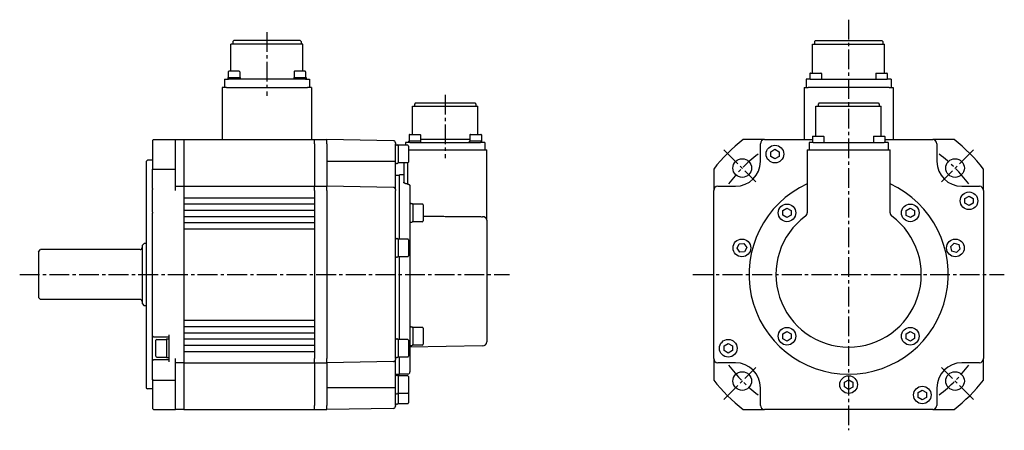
# Model space of a CAD drawing. Header units: millimetres. Extents: x 45132 to 45965, y 16857 to 17054.
# Tile 2 of 2: x 45490 to 45965, y 16857 to 17054. Entities that reach past the tile are written whole.
import ezdxf

# ---------------------------------------------------------------- set-up
doc = ezdxf.new("R2010")
doc.units = ezdxf.units.MM
doc.linetypes.add('CENTER2', pattern=[28.575, 19.05, -3.175, 3.175, -3.175])
doc.layers.add('Center', color=1, linetype='CENTER2')

msp = doc.modelspace()

# ---------------------------------------------------------------- linework, layer by layer
for p, q in [((45593.51, 17044.47), (45593.01, 17043.97)), ((45593.01, 17043.97), (45593.01, 17042.67)), ((45625.51, 17044.47), (45593.51, 17044.47)), ((45625.51, 17044.47), (45626.01, 17043.97)), ((45626.01, 17043.97), (45626.01, 17042.67)), ((45873.75, 17044.47), (45873.25, 17043.97)), ((45873.25, 17043.97), (45873.25, 17042.67)), ((45873.75, 17044.47), (45905.75, 17044.47)), ((45905.75, 17044.47), (45906.25, 17043.97)), ((45906.25, 17043.97), (45906.25, 17042.67)), ((45626.86, 17042.67), (45592.16, 17042.67)), ((45592.16, 17029.62), (45592.16, 17042.67)), ((45626.86, 17029.62), (45626.86, 17042.67)), ((45872.4, 17042.67), (45907.1, 17042.67)), ((45872.4, 17028.77), (45872.4, 17042.67)), ((45907.1, 17028.77), (45907.1, 17042.67)), ((45589.01, 17025.77), (45591.01, 17025.77)), ((45589.01, 17025.77), (45589.01, 17021.77)), ((45590.64, 17026.62), (45596.64, 17026.62)), ((45590.64, 17026.62), (45590.64, 17025.77)), ((45590.89, 17029.42), (45590.89, 17026.62)), ((45628.01, 17025.77), (45591.01, 17025.77)), ((45596.19, 17029.62), (45591.09, 17029.62)), ((45596.39, 17029.42), (45596.39, 17026.62)), ((45596.64, 17026.62), (45596.64, 17025.77)), ((45622.39, 17026.62), (45628.39, 17026.62)), ((45622.39, 17026.62), (45622.39, 17025.77)), ((45622.64, 17029.42), (45622.64, 17026.62)), ((45627.94, 17029.62), (45622.84, 17029.62)), ((45628.01, 17025.77), (45630.01, 17025.77)), ((45628.14, 17029.42), (45628.14, 17026.62)), ((45628.39, 17026.62), (45628.39, 17025.77)), ((45630.01, 17025.77), (45630.01, 17021.77)), ((45871.25, 17025.77), (45869.25, 17025.77)), ((45869.25, 17025.77), (45869.25, 17021.77)), ((45871.13, 17028.57), (45871.13, 17025.77)), ((45871.25, 17025.77), (45908.25, 17025.77)), ((45871.33, 17028.77), (45876.43, 17028.77)), ((45876.63, 17028.57), (45876.63, 17025.77)), ((45902.88, 17028.57), (45902.88, 17025.77)), ((45903.08, 17028.77), (45908.18, 17028.77)), ((45910.25, 17025.77), (45908.25, 17025.77)), ((45908.38, 17028.57), (45908.38, 17025.77)), ((45910.25, 17025.77), (45910.25, 17021.77)), ((45590.01, 17021.77), (45588.01, 17021.77)), ((45588.01, 17021.77), (45588.01, 16996.77)), ((45590.01, 17021.77), (45629.01, 17021.77)), ((45631.01, 17021.77), (45629.01, 17021.77)), ((45631.01, 17021.77), (45631.01, 16996.77)), ((45868.25, 17021.77), (45870.25, 17021.77)), ((45868.25, 17021.77), (45868.25, 16996.77)), ((45909.25, 17021.77), (45870.25, 17021.77)), ((45909.25, 17021.77), (45911.25, 17021.77)), ((45911.25, 17021.77), (45911.25, 16996.77)), ((45679.64, 17012.77), (45711.14, 17012.77)), ((45679.64, 16999.22), (45679.64, 17012.77)), ((45681.14, 17014.37), (45680.64, 17013.87)), ((45680.64, 17013.87), (45680.64, 17012.77)), ((45681.14, 17014.37), (45709.64, 17014.37)), ((45709.64, 17014.37), (45710.14, 17013.87)), ((45710.14, 17013.87), (45710.14, 17012.77)), ((45711.14, 16999.22), (45711.14, 17012.77)), ((45874, 17012.77), (45905.5, 17012.77)), ((45874, 16998.37), (45874, 17012.77)), ((45875.5, 17014.37), (45875, 17013.87)), ((45875, 17013.87), (45875, 17012.77)), ((45875.5, 17014.37), (45904, 17014.37)), ((45904, 17014.37), (45904.5, 17013.87)), ((45904.5, 17013.87), (45904.5, 17012.77)), ((45905.5, 16998.37), (45905.5, 17012.77)), ((45554.39, 16996.27), (45554.89, 16996.77)), ((45554.89, 16996.77), (45565.39, 16996.77)), ((45565.39, 16996.77), (45569.39, 16996.77)), ((45565.39, 16982.58), (45565.39, 16996.77)), ((45569.39, 16996.77), (45632.39, 16996.77)), ((45569.39, 16996.77), (45569.39, 16866.77)), ((45632.39, 16994.77), (45632.39, 16996.77)), ((45632.39, 16994.77), (45632.39, 16996.77)), ((45632.39, 16996.77), (45638.39, 16996.77)), ((45638.39, 16994.77), (45638.39, 16996.77)), ((45670.4, 16996.21), (45638.39, 16996.77)), ((45638.39, 16994.77), (45638.39, 16996.77)), ((45677.96, 16999.02), (45677.96, 16996.22)), ((45678.16, 16999.22), (45683.26, 16999.22)), ((45683.46, 16999.02), (45683.46, 16996.22)), ((45707.32, 16996.77), (45683.46, 16996.77)), ((45707.32, 16999.02), (45707.32, 16996.22)), ((45707.52, 16999.22), (45712.62, 16999.22)), ((45712.82, 16999.02), (45712.82, 16996.22)), ((45849.25, 16996.77), (45838.95, 16996.77)), ((45849.25, 16996.77), (45872.32, 16996.77)), ((45872.32, 16998.17), (45872.32, 16995.37)), ((45872.52, 16998.37), (45877.62, 16998.37)), ((45877.82, 16998.17), (45877.82, 16995.37)), ((45901.68, 16998.17), (45901.68, 16995.37)), ((45901.88, 16998.37), (45906.98, 16998.37)), ((45907.18, 16998.17), (45907.18, 16995.37)), ((45907.18, 16996.77), (45930.25, 16996.77)), ((45940.56, 16996.77), (45930.25, 16996.77)), ((45554.39, 16996.27), (45554.39, 16982.4)), ((45632.39, 16994.77), (45632.39, 16986.27)), ((45632.39, 16994.77), (45632.39, 16986.27)), ((45638.39, 16994.77), (45638.39, 16986.27)), ((45638.39, 16994.77), (45638.39, 16986.27)), ((45671.39, 16995.21), (45671.39, 16994.77)), ((45671.39, 16986.27), (45671.39, 16994.77)), ((45671.89, 16994.26), (45672.24, 16994.26)), ((45672.74, 16994.02), (45672.74, 16985.52)), ((45677.34, 16994.02), (45672.74, 16994.02)), ((45678.34, 16995.37), (45676.34, 16995.37)), ((45676.34, 16995.37), (45676.34, 16994.02)), ((45677.74, 16993.62), (45677.74, 16985.92)), ((45677.74, 16991.77), (45713.42, 16991.77)), ((45677.8, 16995.57), (45677.8, 16996.02)), ((45677.96, 16996.22), (45683.46, 16996.22)), ((45678.34, 16995.37), (45712.44, 16995.37)), ((45683.62, 16995.57), (45683.62, 16996.02)), ((45707.16, 16995.57), (45707.16, 16996.02)), ((45707.32, 16996.22), (45712.82, 16996.22)), ((45714.44, 16995.37), (45712.44, 16995.37)), ((45712.98, 16995.57), (45712.98, 16996.02)), ((45713.42, 16991.77), (45715.39, 16991.77)), ((45714.44, 16995.37), (45714.44, 16991.77)), ((45715.39, 16961.25), (45715.39, 16991.77)), ((45847.25, 16986.27), (45847.25, 16994.77)), ((45852.25, 16990.92), (45854.25, 16992.08)), ((45854.25, 16992.08), (45856.25, 16990.92)), ((45869.75, 16991.77), (45871.75, 16991.77)), ((45869.75, 16991.77), (45869.75, 16961.52)), ((45872.7, 16995.37), (45870.7, 16995.37)), ((45870.7, 16995.37), (45870.7, 16991.77)), ((45871.75, 16991.77), (45907.75, 16991.77)), ((45872.7, 16995.37), (45906.8, 16995.37)), ((45908.8, 16995.37), (45906.8, 16995.37)), ((45907.75, 16991.77), (45909.75, 16991.77)), ((45908.8, 16995.37), (45908.8, 16991.77)), ((45909.75, 16961.52), (45909.75, 16991.77)), ((45932.25, 16994.77), (45932.25, 16986.27)), ((45852.25, 16988.62), (45852.25, 16990.92)), ((45854.25, 16987.46), (45852.25, 16988.62)), ((45856.25, 16988.62), (45854.25, 16987.46)), ((45856.25, 16990.92), (45856.25, 16988.62)), ((45551.39, 16986.27), (45551.89, 16986.77)), ((45551.39, 16986.27), (45551.39, 16877.27)), ((45554.39, 16986.77), (45551.89, 16986.77)), ((45554.39, 16973.27), (45554.39, 16982.4)), ((45554.89, 16982.58), (45565.39, 16982.58)), ((45565.39, 16972.27), (45565.39, 16982.58)), ((45632.39, 16986.27), (45632.39, 16974.27)), ((45632.39, 16986.27), (45632.39, 16974.27)), ((45638.39, 16986.27), (45638.39, 16974.27)), ((45670.4, 16986.27), (45638.39, 16986.27)), ((45638.39, 16986.27), (45638.39, 16974.27)), ((45671.39, 16986.27), (45670.4, 16986.27)), ((45671.39, 16972.71), (45671.39, 16986.27)), ((45671.89, 16985.29), (45672.24, 16985.29)), ((45677.34, 16985.52), (45672.74, 16985.52)), ((45675.39, 16985.52), (45675.39, 16976.24)), ((45677.42, 16975.34), (45677.42, 16985.53)), ((45824.75, 16982.58), (45824.75, 16972.27)), ((45954.75, 16972.27), (45954.75, 16982.58)), ((45671.39, 16979.67), (45673.39, 16979.67)), ((45673.39, 16948.84), (45673.39, 16979.77)), ((45675.39, 16979.74), (45673.39, 16979.77)), ((45554.39, 16973.27), (45554.39, 16972.77)), ((45554.39, 16961.77), (45554.39, 16972.77)), ((45565.39, 16974.27), (45569.39, 16974.27)), ((45569.39, 16974.27), (45632.39, 16974.27)), ((45632.39, 16972.27), (45632.39, 16974.27)), ((45632.39, 16972.27), (45632.39, 16974.27)), ((45632.39, 16974.27), (45638.39, 16974.27)), ((45638.39, 16972.27), (45638.39, 16974.27)), ((45670.4, 16973.71), (45638.39, 16974.27)), ((45638.39, 16972.27), (45638.39, 16974.27)), ((45678.39, 16974.25), (45678.39, 16884.84)), ((45826.75, 16974.27), (45835.25, 16974.27)), ((45944.25, 16974.27), (45952.75, 16974.27)), ((45569.39, 16968.77), (45632.39, 16968.77)), ((45632.39, 16972.27), (45632.39, 16969.74)), ((45632.39, 16972.27), (45632.39, 16891.27)), ((45638.39, 16972.27), (45638.39, 16891.27)), ((45638.39, 16972.27), (45638.39, 16891.27)), ((45671.39, 16972.71), (45671.39, 16972.27)), ((45671.39, 16891.27), (45671.39, 16972.27)), ((45824.75, 16891.27), (45824.75, 16972.27)), ((45945.75, 16968.42), (45947.75, 16969.58)), ((45945.75, 16966.12), (45945.75, 16968.42)), ((45947.75, 16969.58), (45949.75, 16968.42)), ((45949.75, 16968.42), (45949.75, 16966.12)), ((45954.75, 16972.27), (45954.75, 16891.27)), ((45569.39, 16965.77), (45632.39, 16965.77)), ((45632.39, 16965.3), (45632.39, 16963.74)), ((45678.89, 16965.95), (45679.24, 16965.95)), ((45679.74, 16965.72), (45679.74, 16957.22)), ((45684.34, 16965.72), (45679.74, 16965.72)), ((45684.74, 16965.32), (45684.74, 16957.62)), ((45858.05, 16962.62), (45860.05, 16963.78)), ((45860.05, 16963.78), (45862.05, 16962.62)), ((45917.42, 16962.58), (45919.4, 16963.78)), ((45919.4, 16963.78), (45921.42, 16962.67)), ((45947.75, 16964.96), (45945.75, 16966.12)), ((45949.75, 16966.12), (45947.75, 16964.96)), ((45554.39, 16961.77), (45554.39, 16961.27)), ((45554.39, 16881.14), (45554.39, 16961.27)), ((45569.39, 16962.77), (45632.39, 16962.77)), ((45569.39, 16959.77), (45632.39, 16959.77)), ((45632.39, 16959.3), (45632.39, 16957.74)), ((45715.39, 16958.01), (45715.39, 16961.25)), ((45858.05, 16960.31), (45858.05, 16962.62)), ((45860.05, 16959.16), (45858.05, 16960.31)), ((45862.05, 16960.31), (45860.05, 16959.16)), ((45862.05, 16962.62), (45862.05, 16960.31)), ((45917.48, 16960.27), (45917.42, 16962.58)), ((45919.5, 16959.16), (45917.48, 16960.27)), ((45921.48, 16960.36), (45919.5, 16959.16)), ((45921.42, 16962.67), (45921.48, 16960.36)), ((45569.39, 16956.77), (45632.39, 16956.77)), ((45678.89, 16956.98), (45679.24, 16956.98)), ((45684.34, 16957.22), (45679.74, 16957.22)), ((45715.39, 16958.01), (45715.39, 16899.38)), ((45569.39, 16953.77), (45632.39, 16953.77)), ((45632.39, 16953.3), (45632.39, 16910.24)), ((45671.89, 16949.08), (45672.24, 16949.08)), ((45549.39, 16945.77), (45550.39, 16946.77)), ((45549.39, 16945.77), (45549.39, 16917.77)), ((45551.39, 16946.77), (45550.39, 16946.77)), ((45672.74, 16948.84), (45672.74, 16940.34)), ((45677.34, 16948.84), (45672.74, 16948.84)), ((45677.74, 16948.44), (45677.74, 16940.74)), ((45836.02, 16944.41), (45837.01, 16946.49)), ((45837.33, 16942.51), (45836.02, 16944.41)), ((45837.01, 16946.49), (45839.32, 16946.68)), ((45839.32, 16946.68), (45840.63, 16944.78)), ((45840.63, 16944.78), (45839.64, 16942.69)), ((45938.96, 16945.22), (45940.61, 16946.83)), ((45939.52, 16942.98), (45938.96, 16945.22)), ((45940.61, 16946.83), (45942.83, 16946.2)), ((45942.83, 16946.2), (45943.4, 16943.96)), ((45499.39, 16942.77), (45500.39, 16943.77)), ((45499.39, 16942.77), (45499.39, 16920.77)), ((45548.39, 16943.77), (45500.39, 16943.77)), ((45671.89, 16940.11), (45672.24, 16940.11)), ((45677.34, 16940.34), (45672.74, 16940.34)), ((45673.39, 16900.52), (45673.39, 16940.34)), ((45839.64, 16942.69), (45837.33, 16942.51)), ((45941.74, 16942.35), (45939.52, 16942.98)), ((45943.4, 16943.96), (45941.74, 16942.35)), ((45499.39, 16920.77), (45500.39, 16919.77)), ((45548.39, 16919.77), (45500.39, 16919.77)), ((45549.39, 16917.77), (45550.39, 16916.77)), ((45551.39, 16916.77), (45550.39, 16916.77)), ((45569.39, 16909.77), (45632.39, 16909.77)), ((45569.39, 16906.77), (45632.39, 16906.77)), ((45678.89, 16906.56), (45679.24, 16906.56)), ((45554.89, 16901.77), (45554.39, 16902.27)), ((45554.89, 16901.77), (45562.39, 16901.77)), ((45562.39, 16889.77), (45562.39, 16902.77)), ((45569.39, 16903.77), (45632.39, 16903.77)), ((45632.39, 16905.8), (45632.39, 16904.24)), ((45679.74, 16906.32), (45679.74, 16897.82)), ((45684.34, 16906.32), (45679.74, 16906.32)), ((45684.74, 16905.92), (45684.74, 16898.22)), ((45858.03, 16903.18), (45860, 16904.38)), ((45858.08, 16900.87), (45858.03, 16903.18)), ((45860, 16904.38), (45862.03, 16903.27)), ((45862.03, 16903.27), (45862.08, 16900.96)), ((45917.42, 16903.18), (45919.4, 16904.38)), ((45917.48, 16900.87), (45917.42, 16903.18)), ((45919.4, 16904.38), (45921.42, 16903.27)), ((45921.42, 16903.27), (45921.47, 16900.96)), ((45556.04, 16892.42), (45556.04, 16900.12)), ((45556.44, 16900.52), (45561.04, 16900.52)), ((45561.04, 16900.77), (45561.04, 16891.77)), ((45561.04, 16900.77), (45562.39, 16900.77)), ((45569.39, 16900.77), (45632.39, 16900.77)), ((45569.39, 16897.77), (45632.39, 16897.77)), ((45632.39, 16899.8), (45632.39, 16898.24)), ((45671.89, 16900.76), (45672.24, 16900.76)), ((45672.74, 16900.52), (45672.74, 16892.02)), ((45677.34, 16900.52), (45672.74, 16900.52)), ((45677.74, 16900.12), (45677.74, 16892.42)), ((45713.42, 16897.38), (45678.39, 16896.77)), ((45678.89, 16897.59), (45679.24, 16897.59)), ((45684.34, 16897.82), (45679.74, 16897.82)), ((45829.75, 16897.42), (45831.75, 16898.58)), ((45829.75, 16895.12), (45829.75, 16897.42)), ((45831.75, 16898.58), (45833.75, 16897.42)), ((45833.75, 16897.42), (45833.75, 16895.12)), ((45860.11, 16899.76), (45858.08, 16900.87)), ((45862.08, 16900.96), (45860.11, 16899.76)), ((45919.5, 16899.76), (45917.48, 16900.87)), ((45921.47, 16900.96), (45919.5, 16899.76)), ((45569.39, 16894.77), (45632.39, 16894.77)), ((45632.39, 16893.8), (45632.39, 16891.27)), ((45831.75, 16893.96), (45829.75, 16895.12)), ((45833.75, 16895.12), (45831.75, 16893.96)), ((45554.89, 16890.77), (45554.39, 16890.27)), ((45562.39, 16890.77), (45554.89, 16890.77)), ((45556.44, 16892.02), (45561.04, 16892.02)), ((45561.04, 16891.77), (45562.39, 16891.77)), ((45565.39, 16880.96), (45565.39, 16891.27)), ((45569.39, 16889.27), (45565.39, 16889.27)), ((45569.39, 16889.27), (45632.39, 16889.27)), ((45632.39, 16889.27), (45632.39, 16891.27)), ((45632.39, 16889.27), (45632.39, 16891.27)), ((45632.39, 16889.27), (45632.39, 16877.27)), ((45632.39, 16889.27), (45632.39, 16877.27)), ((45632.39, 16889.27), (45638.39, 16889.27)), ((45638.39, 16889.27), (45638.39, 16891.27)), ((45638.39, 16889.27), (45638.39, 16891.27)), ((45670.4, 16889.83), (45638.39, 16889.27)), ((45638.39, 16889.27), (45638.39, 16877.27)), ((45638.39, 16889.27), (45638.39, 16877.27)), ((45671.39, 16891.27), (45671.39, 16890.83)), ((45671.39, 16877.27), (45671.39, 16890.83)), ((45671.89, 16891.79), (45672.24, 16891.79)), ((45677.34, 16892.02), (45672.74, 16892.02)), ((45673.39, 16883.77), (45673.39, 16892.02)), ((45824.75, 16891.27), (45824.75, 16880.96)), ((45835.25, 16889.27), (45826.75, 16889.27)), ((45952.75, 16889.27), (45944.25, 16889.27)), ((45954.75, 16880.96), (45954.75, 16891.27)), ((45671.39, 16883.87), (45673.39, 16883.87)), ((45671.89, 16883.26), (45672.24, 16883.26)), ((45672.74, 16883.02), (45672.74, 16874.52)), ((45677.34, 16883.02), (45672.74, 16883.02)), ((45677.4, 16883.84), (45673.39, 16883.77)), ((45554.39, 16881.14), (45554.39, 16867.27)), ((45554.89, 16880.96), (45565.39, 16880.96)), ((45565.39, 16866.77), (45565.39, 16880.96)), ((45677.74, 16882.62), (45677.74, 16874.92)), ((45887.74, 16877.64), (45887.77, 16879.95)), ((45887.77, 16879.95), (45889.78, 16881.08)), ((45889.78, 16881.08), (45891.77, 16879.9)), ((45891.77, 16879.9), (45891.74, 16877.59)), ((45551.39, 16877.27), (45551.89, 16876.77)), ((45554.39, 16876.77), (45551.89, 16876.77)), ((45632.39, 16877.27), (45632.39, 16868.77)), ((45632.39, 16877.27), (45632.39, 16868.77)), ((45638.39, 16877.27), (45638.39, 16868.77)), ((45670.4, 16877.27), (45638.39, 16877.27)), ((45638.39, 16877.27), (45638.39, 16868.77)), ((45671.39, 16877.27), (45670.4, 16877.27)), ((45671.39, 16868.77), (45671.39, 16877.27)), ((45671.89, 16874.29), (45672.24, 16874.29)), ((45672.74, 16874.52), (45672.74, 16869.52)), ((45677.34, 16874.52), (45672.74, 16874.52)), ((45677.74, 16874.92), (45677.74, 16869.92)), ((45847.25, 16868.77), (45847.25, 16877.27)), ((45889.72, 16876.46), (45887.74, 16877.64)), ((45891.74, 16877.59), (45889.72, 16876.46)), ((45923.25, 16874.92), (45925.25, 16876.08)), ((45923.25, 16872.62), (45923.25, 16874.92)), ((45925.25, 16876.08), (45927.25, 16874.92)), ((45927.25, 16874.92), (45927.25, 16872.62)), ((45932.25, 16877.27), (45932.25, 16868.77)), ((45632.39, 16866.77), (45632.39, 16868.77)), ((45632.39, 16866.77), (45632.39, 16868.77)), ((45638.39, 16866.77), (45638.39, 16868.77)), ((45638.39, 16866.77), (45638.39, 16868.77)), ((45671.39, 16868.77), (45671.39, 16868.33)), ((45671.89, 16869.29), (45672.24, 16869.29)), ((45677.34, 16869.52), (45672.74, 16869.52)), ((45925.25, 16871.46), (45923.25, 16872.62)), ((45927.25, 16872.62), (45925.25, 16871.46)), ((45554.39, 16867.27), (45554.89, 16866.77)), ((45554.89, 16866.77), (45565.39, 16866.77)), ((45569.39, 16866.77), (45565.39, 16866.77)), ((45569.39, 16866.77), (45632.39, 16866.77)), ((45632.39, 16866.77), (45638.39, 16866.77)), ((45670.4, 16867.33), (45638.39, 16866.77)), ((45838.95, 16866.77), (45849.25, 16866.77)), ((45930.25, 16866.77), (45849.25, 16866.77)), ((45930.25, 16866.77), (45940.56, 16866.77))]:
    msp.add_line(p, q)
at = {"flags": 128}
for points in [[(45554.39, 16982.4), (45554.41, 16982.41), (45554.43, 16982.42), (45554.45, 16982.43), (45554.47, 16982.43), (45554.49, 16982.44), (45554.51, 16982.45), (45554.53, 16982.45), (45554.55, 16982.46), (45554.57, 16982.47), (45554.6, 16982.48), (45554.62, 16982.48), (45554.64, 16982.49), (45554.66, 16982.5), (45554.68, 16982.5), (45554.7, 16982.51), (45554.72, 16982.52), (45554.74, 16982.53), (45554.76, 16982.53), (45554.78, 16982.54), (45554.8, 16982.55), (45554.82, 16982.55), (45554.85, 16982.56), (45554.87, 16982.57), (45554.89, 16982.58)], [(45677.4, 16975.34), (45677.27, 16975.35), (45677.14, 16975.36), (45677, 16975.37), (45676.87, 16975.39), (45676.74, 16975.41), (45676.61, 16975.43), (45676.48, 16975.46), (45676.36, 16975.49), (45676.25, 16975.53), (45676.15, 16975.56), (45676.05, 16975.6), (45675.95, 16975.64), (45675.87, 16975.69), (45675.79, 16975.73), (45675.71, 16975.78), (45675.65, 16975.83), (45675.59, 16975.88), (45675.53, 16975.93), (45675.49, 16975.98), (45675.45, 16976.04), (45675.42, 16976.09), (45675.4, 16976.14), (45675.39, 16976.19), (45675.39, 16976.24)], [(45677.4, 16975.34), (45677.41, 16975.34), (45677.41, 16975.34), (45677.41, 16975.34), (45677.41, 16975.34), (45677.41, 16975.34), (45677.41, 16975.34), (45677.41, 16975.34), (45677.41, 16975.34), (45677.41, 16975.34), (45677.41, 16975.34), (45677.41, 16975.34), (45677.41, 16975.34), (45677.41, 16975.34), (45677.41, 16975.34), (45677.42, 16975.34), (45677.42, 16975.34), (45677.42, 16975.34), (45677.42, 16975.34), (45677.42, 16975.34), (45677.42, 16975.34), (45677.42, 16975.34), (45677.42, 16975.34), (45677.42, 16975.34), (45677.42, 16975.34)], [(45677.42, 16975.34), (45677.49, 16975.34), (45677.56, 16975.33), (45677.62, 16975.31), (45677.69, 16975.29), (45677.75, 16975.27), (45677.81, 16975.24), (45677.87, 16975.21), (45677.92, 16975.17), (45677.98, 16975.13), (45678.03, 16975.09), (45678.08, 16975.04), (45678.12, 16975), (45678.16, 16974.94), (45678.2, 16974.89), (45678.24, 16974.83), (45678.27, 16974.77), (45678.3, 16974.71), (45678.32, 16974.65), (45678.34, 16974.58), (45678.36, 16974.52), (45678.37, 16974.45), (45678.38, 16974.38), (45678.38, 16974.31), (45678.39, 16974.25)], [(45684.74, 16959.89), (45685.24, 16959.89), (45685.74, 16959.88), (45686.25, 16959.88), (45686.75, 16959.87), (45687.25, 16959.87), (45687.76, 16959.86), (45688.26, 16959.86), (45688.76, 16959.85), (45689.27, 16959.85), (45689.77, 16959.84), (45690.27, 16959.84), (45690.78, 16959.83), (45691.28, 16959.83), (45691.78, 16959.83), (45692.29, 16959.82), (45692.79, 16959.82), (45693.29, 16959.81), (45693.8, 16959.81), (45694.3, 16959.8), (45694.8, 16959.8), (45695.31, 16959.79), (45695.81, 16959.79), (45696.31, 16959.78), (45696.81, 16959.78), (45697.32, 16959.77), (45697.82, 16959.77), (45698.32, 16959.77), (45698.83, 16959.76), (45699.33, 16959.76), (45699.83, 16959.75), (45700.34, 16959.75), (45700.84, 16959.74), (45701.34, 16959.74), (45701.85, 16959.73), (45702.35, 16959.73), (45702.85, 16959.72), (45703.36, 16959.72), (45703.86, 16959.71), (45704.36, 16959.71), (45704.87, 16959.71), (45705.37, 16959.7), (45705.87, 16959.7), (45706.38, 16959.69), (45706.88, 16959.69), (45707.38, 16959.68), (45707.89, 16959.68), (45708.39, 16959.67), (45708.89, 16959.67), (45709.4, 16959.66), (45709.9, 16959.66), (45710.4, 16959.65), (45710.91, 16959.65), (45711.41, 16959.65), (45711.91, 16959.64), (45712.42, 16959.64), (45712.92, 16959.63), (45713.42, 16959.63)], [(45554.39, 16881.14), (45554.41, 16881.13), (45554.43, 16881.12), (45554.45, 16881.12), (45554.47, 16881.11), (45554.49, 16881.1), (45554.51, 16881.09), (45554.53, 16881.09), (45554.55, 16881.08), (45554.57, 16881.07), (45554.6, 16881.06), (45554.62, 16881.06), (45554.64, 16881.05), (45554.66, 16881.04), (45554.68, 16881.04), (45554.7, 16881.03), (45554.72, 16881.02), (45554.74, 16881.01), (45554.76, 16881.01), (45554.78, 16881), (45554.8, 16880.99), (45554.82, 16880.99), (45554.85, 16880.98), (45554.87, 16880.97), (45554.89, 16880.96)]]:
    msp.add_lwpolyline(points, dxfattribs=at)
for centre, radius in [((45854.25, 16989.77), 4.25), ((45838.49, 16983.04), 4.5), ((45941.02, 16983.04), 4.5), ((45947.75, 16967.27), 4.25), ((45860.05, 16961.47), 4.25), ((45919.45, 16961.47), 4.25), ((45838.33, 16944.59), 4.25), ((45941.18, 16944.59), 4.25), ((45860.05, 16902.07), 4.25), ((45919.45, 16902.07), 4.25), ((45831.75, 16896.27), 4.25), ((45838.49, 16880.5), 4.5), ((45889.75, 16878.77), 4.25), ((45941.02, 16880.5), 4.5), ((45925.25, 16873.77), 4.25)]:
    msp.add_circle(centre, radius)
for centre, radius, start, end in [((45591.09, 17029.42), 0.2, 90, 180), ((45596.19, 17029.42), 0.2, 0, 90), ((45622.84, 17029.42), 0.2, 90, 180), ((45627.94, 17029.42), 0.2, 0, 90), ((45871.33, 17028.57), 0.2, 90, 180), ((45876.43, 17028.57), 0.2, 0, 90), ((45903.08, 17028.57), 0.2, 90, 180), ((45908.18, 17028.57), 0.2, 0, 90), ((45678.16, 16999.02), 0.2, 90, 180), ((45683.26, 16999.02), 0.2, 0, 90), ((45707.52, 16999.02), 0.2, 90, 180), ((45712.62, 16999.02), 0.2, 0, 90), ((45889.75, 16931.77), 82.5, 128.0123, 141.9877), ((45849.25, 16994.77), 2, 90, 180), ((45872.52, 16998.17), 0.2, 90, 180), ((45877.62, 16998.17), 0.2, 0, 90), ((45901.88, 16998.17), 0.2, 90, 180), ((45906.98, 16998.17), 0.2, 0, 90), ((45930.25, 16994.77), 2, 0, 90), ((45889.75, 16931.77), 82.5, 38.0123, 51.9877), ((45670.39, 16995.21), 1, 0, 89), ((45671.89, 16993.76), 0.5, 90, 180), ((45672.24, 16993.76), 0.5, 0, 90), ((45677.34, 16993.62), 0.4, 0, 90), ((45678, 16996.02), 0.2, 90, 180), ((45678, 16995.57), 0.2, 180, 270), ((45683.42, 16996.02), 0.2, 0, 90), ((45683.42, 16995.57), 0.2, 270, 0), ((45707.36, 16996.02), 0.2, 90, 180), ((45707.36, 16995.57), 0.2, 180, 270), ((45712.78, 16996.02), 0.2, 0, 90), ((45712.78, 16995.57), 0.2, 270, 0), ((45671.89, 16985.79), 0.5, 180, 270), ((45672.24, 16985.79), 0.5, 270, 0), ((45677.34, 16985.92), 0.4, 270, 0), ((45835.25, 16986.27), 12, 270, 0), ((45944.25, 16986.27), 12, 180, 270), ((45670.39, 16972.71), 1, 0, 89), ((45826.75, 16972.27), 2, 90, 180), ((45889.75, 16931.77), 48, 114.6243, 65.3757), ((45952.75, 16972.27), 2, 0, 90), ((45678.89, 16965.45), 0.5, 90, 180), ((45679.24, 16965.45), 0.5, 0, 90), ((45684.34, 16965.32), 0.4, 0, 90), ((45889.75, 16931.77), 35, 126.4837, 53.5163), ((45867.75, 16961.52), 2, 306.4837, 0), ((45911.75, 16961.52), 2, 180, 233.5163), ((45678.89, 16957.48), 0.5, 180, 270), ((45679.24, 16957.48), 0.5, 270, 0), ((45684.34, 16957.62), 0.4, 270, 0), ((45671.89, 16948.58), 0.5, 90, 180), ((45672.24, 16948.58), 0.5, 0, 90), ((45548.39, 16944.77), 1, 270, 0), ((45677.34, 16948.44), 0.4, 0, 90), ((45671.89, 16940.61), 0.5, 180, 270), ((45672.24, 16940.61), 0.5, 270, 0), ((45677.34, 16940.74), 0.4, 270, 0), ((45548.39, 16918.77), 1, 0, 90), ((45678.89, 16906.06), 0.5, 90, 180), ((45679.24, 16906.06), 0.5, 0, 90), ((45684.34, 16905.92), 0.4, 0, 90), ((45556.44, 16900.12), 0.4, 90, 180), ((45671.89, 16900.26), 0.5, 90, 180), ((45672.24, 16900.26), 0.5, 0, 90), ((45677.34, 16900.12), 0.4, 0, 90), ((45678.89, 16898.09), 0.5, 180, 270), ((45679.24, 16898.09), 0.5, 270, 0), ((45684.34, 16898.22), 0.4, 270, 0), ((45713.39, 16899.38), 2, 271, 0), ((45556.44, 16892.42), 0.4, 180, 270), ((45671.89, 16892.29), 0.5, 180, 270), ((45672.24, 16892.29), 0.5, 270, 0), ((45677.34, 16892.42), 0.4, 270, 0), ((45670.39, 16890.83), 1, 271, 0), ((45826.75, 16891.27), 2, 180, 270), ((45835.25, 16877.27), 12, 0, 90), ((45944.25, 16877.27), 12, 90, 180), ((45952.75, 16891.27), 2, 270, 0), ((45671.89, 16882.76), 0.5, 90, 180), ((45672.24, 16882.76), 0.5, 0, 90), ((45677.34, 16882.62), 0.4, 0, 90), ((45677.39, 16884.84), 1, 271, 0), ((45889.75, 16931.77), 82.5, 218.0123, 231.9877), ((45889.75, 16931.77), 82.5, 308.0123, 321.9877), ((45671.89, 16874.79), 0.5, 180, 270), ((45672.24, 16874.79), 0.5, 270, 0), ((45677.34, 16874.92), 0.4, 270, 0), ((45671.89, 16869.79), 0.5, 180, 270), ((45672.24, 16869.79), 0.5, 270, 0), ((45677.34, 16869.92), 0.4, 270, 0), ((45849.25, 16868.77), 2, 180, 270), ((45930.25, 16868.77), 2, 270, 0), ((45670.39, 16868.33), 1, 271, 0)]:
    msp.add_arc(centre, radius, start, end)
msp.add_ellipse((45713.39, 16958.01), major_axis=(2, 0), ratio=0.810066, start_param=0, end_param=1.553343)
at = {"layer": 'Center', "ltscale": 0.5}
for p, q in [((45889.75, 17054.47), (45889.75, 16856.77)), ((45609.51, 17048.47), (45609.51, 17017.77)), ((45695.39, 17018.37), (45695.39, 16987.77)), ((45829.65, 16991.87), (45845.06, 16976.47)), ((45949.86, 16991.87), (45934.45, 16976.47)), ((45490.39, 16931.77), (45726.39, 16931.77)), ((45814.75, 16931.77), (45964.75, 16931.77)), ((45829.65, 16871.67), (45845.06, 16887.07)), ((45949.86, 16871.67), (45934.45, 16887.07))]:
    msp.add_line(p, q, dxfattribs=at)
for start, end in [(127, 143), (37, 53), (217, 233), (307, 323)]:
    msp.add_arc((45889.75, 16931.77), 72.5, start, end, dxfattribs=at)

doc.saveas('drawing.dxf')
